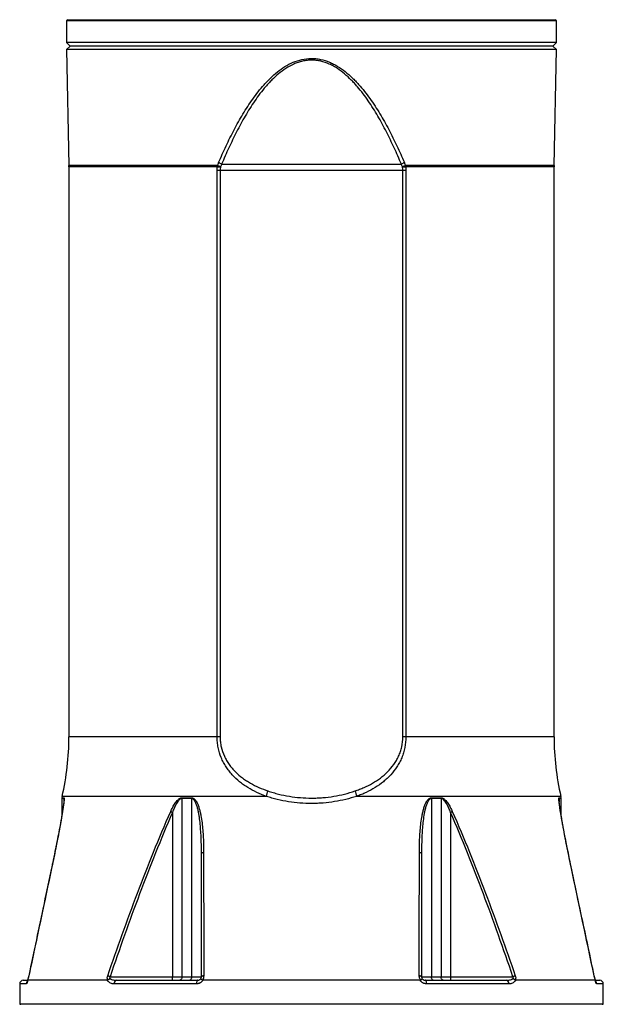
# Model space of a CAD drawing. Header units: millimetres. Extents: x 3838 to 8403, y 897 to 11532.
# Tile 3 of 5: x 4906 to 7336, y 5002 to 9102. Entities that reach past the tile are written whole.
import ezdxf

# ---------------------------------------------------------------- set-up
doc = ezdxf.new("R2010")
doc.units = ezdxf.units.MM
doc.header["$LTSCALE"] = 5

msp = doc.modelspace()

# ---------------------------------------------------------------- linework, layer by layer
at = {"color": 7, "linetype": 'Continuous', "lineweight": 25}
for p, q in [((5105.9, 9101.6), (5100.9, 9096.6)), ((5100.9, 9096.6), (5100.9, 9006.6)), ((7140.9, 9096.6), (5100.9, 9096.6)), ((5105.9, 9101.6), (7135.9, 9101.6)), ((7140.9, 9096.6), (7135.9, 9101.6)), ((7140.9, 9006.6), (7140.9, 9096.6)), ((5100.9, 9006.6), (5115.9, 8991.6)), ((7140.9, 9006.6), (5100.9, 9006.6)), ((5115.9, 8991.6), (5101.2, 8976.9)), ((7125.9, 8991.6), (5115.9, 8991.6)), ((7125.9, 8991.6), (7140.9, 9006.6)), ((7140.6, 8976.9), (7125.9, 8991.6)), ((5101.2, 8976.9), (5110.9, 8494.1)), ((6120.9, 8976.9), (5101.2, 8976.9)), ((7140.6, 8976.9), (6120.9, 8976.9)), ((7131, 8494.1), (7140.6, 8976.9)), ((5110.9, 8489.1), (5110.9, 6114.9)), ((5746.8, 8499.7), (6495.1, 8499.7)), ((7130.9, 6114.9), (7130.9, 8489.1)), ((5740.5, 8473.6), (5727.9, 8473.6)), ((5727.9, 6114.9), (5727.9, 8473.6)), ((5740.5, 8473.6), (5740.5, 6114.9)), ((6501.3, 8473.6), (5740.5, 8473.6)), ((6501.3, 6114.9), (6501.3, 8473.6)), ((6514, 8473.6), (6501.3, 8473.6)), ((6514, 8473.6), (6514, 6114.9)), ((5740.5, 6114.9), (5727.9, 6114.9)), ((6514, 6114.9), (6501.3, 6114.9)), ((5082.7, 5867.5), (5081.3, 5861.3)), ((7160.5, 5861.3), (7159.1, 5867.5)), ((5080.9, 5857.9), (5080.9, 5785.4)), ((5090.4, 5853.7), (5090.4, 5854.4)), ((5621.2, 5857.9), (5580.9, 5857.9)), ((5580.9, 5857.9), (5580.9, 5116.6)), ((5581.1, 5861.3), (5621.3, 5861.3)), ((5621.2, 5857.9), (5621.2, 5116.6)), ((6620.5, 5861.3), (6660.7, 5861.3)), ((6620.7, 5857.9), (6620.7, 5116.6)), ((6660.9, 5857.9), (6620.7, 5857.9)), ((6660.9, 5857.9), (6660.9, 5116.6)), ((7151.5, 5854.4), (7151.4, 5853.5)), ((7160.9, 5785.4), (7160.9, 5857.9)), ((5542.2, 5800.9), (5542.2, 5116.6)), ((6699.6, 5800.9), (6699.6, 5116.6)), ((4905.9, 5086.6), (4905.9, 5001.6)), ((4920.9, 5101.6), (4938.4, 5101.6)), ((4939, 5103.3), (4938.7, 5102.2)), ((5270.6, 5101.6), (4939.1, 5101.6)), ((5282, 5116.6), (5542.2, 5116.6)), ((5641.8, 5086.6), (5299.4, 5086.6)), ((5309.6, 5101.6), (5647.7, 5101.6)), ((5542.2, 5116.6), (5580.9, 5116.6)), ((5580.9, 5116.6), (5621.2, 5116.6)), ((5621.2, 5116.6), (5662.7, 5116.6)), ((6573.7, 5101.6), (5668.1, 5101.6)), ((6579.1, 5116.6), (6620.7, 5116.6)), ((6594.1, 5101.6), (6932.3, 5101.6)), ((6942.4, 5086.6), (6600, 5086.6)), ((6620.7, 5116.6), (6660.9, 5116.6)), ((6660.9, 5116.6), (6699.6, 5116.6)), ((6699.6, 5116.6), (6959.8, 5116.6)), ((7302.8, 5101.6), (6971.2, 5101.6)), ((7303.1, 5102.2), (7302.9, 5103.3)), ((7303.2, 5101.6), (7320.9, 5101.6)), ((7335.9, 5001.6), (7335.9, 5086.6)), ((4905.9, 5001.6), (4911, 5001.6)), ((6120.9, 5001.6), (4905.9, 5001.6)), ((7335.9, 5001.6), (6120.9, 5001.6)), ((7330.8, 5001.6), (7335.9, 5001.6))]:
    msp.add_line(p, q, dxfattribs=at)
at = {"color": 8, "linetype": 'Continuous', "lineweight": 25}
for p, q in [((5729.7, 8494.1), (5110.9, 8494.1)), ((5729.1, 8489.1), (5110.9, 8489.1)), ((7131, 8494.1), (6512.1, 8494.1)), ((7130.9, 8489.1), (6512.8, 8489.1)), ((5727.9, 6114.9), (5110.9, 6114.9)), ((7130.9, 6114.9), (6514, 6114.9)), ((5932.9, 5867.5), (5082.7, 5867.5)), ((7159.1, 5867.5), (6309, 5867.5)), ((5089.8, 5857.9), (5080.9, 5857.9)), ((5081.3, 5861.3), (5090.2, 5861.3)), ((5089.8, 5857.9), (5089.8, 5844.7)), ((7151.6, 5861.3), (7160.5, 5861.3)), ((7152, 5857.9), (7152, 5844.8)), ((7160.9, 5857.9), (7152, 5857.9)), ((4933, 5086.6), (4905.9, 5086.6)), ((7335.9, 5086.6), (7308.8, 5086.6)), ((6120.9, 5001.6), (4911, 5001.6)), ((7330.8, 5001.6), (6120.9, 5001.6))]:
    msp.add_line(p, q, dxfattribs=at)
at = {"color": 7, "linetype": 'Continuous', "lineweight": 25, "flags": 128}
for points in [[(5741.7, 8486.5), (5740.1, 8486.9), (5738.6, 8487.2), (5737, 8487.5), (5735.5, 8487.8), (5733.9, 8488.2), (5732.3, 8488.5), (5730.7, 8488.8), (5729.1, 8489.1)], [(6512.8, 8489.1), (6511.2, 8488.8), (6509.6, 8488.5), (6508, 8488.2), (6506.4, 8487.8), (6504.8, 8487.5), (6503.2, 8487.2), (6501.7, 8486.9), (6500.2, 8486.5)], [(5534.6, 5804.2), (5535.4, 5803.9), (5536.3, 5803.5), (5537.2, 5803.1), (5538.2, 5802.6), (5539.2, 5802.2), (5540.2, 5801.8), (5541.2, 5801.3), (5542.2, 5800.9)], [(6699.6, 5800.9), (6700.7, 5801.3), (6701.7, 5801.8), (6702.7, 5802.2), (6703.6, 5802.6), (6704.6, 5803.1), (6705.5, 5803.5), (6706.4, 5803.9), (6707.3, 5804.2)], [(5671.7, 5633.6), (5669.8, 5633.3), (5668, 5633), (5666.5, 5632.7), (5665.2, 5632.2), (5664.1, 5631.8), (5663.3, 5631.3), (5662.9, 5630.8), (5662.7, 5630.2)], [(6579.1, 5630.2), (6579, 5630.8), (6578.5, 5631.3), (6577.7, 5631.8), (6576.7, 5632.2), (6575.4, 5632.7), (6573.8, 5633), (6572.1, 5633.3), (6570.1, 5633.6)], [(5282, 5116.6), (5280.7, 5117.1), (5279.3, 5117.6), (5278, 5118), (5276.8, 5118.5), (5275.5, 5118.9), (5274.4, 5119.3), (5273.3, 5119.7), (5272.3, 5120)], [(5580.9, 5116.6), (5580.8, 5113.7), (5580.4, 5110.9), (5579.6, 5108.3), (5578.7, 5106), (5577.5, 5104.2), (5576.1, 5102.8), (5574.7, 5101.9), (5573.2, 5101.6)], [(5621.2, 5116.6), (5621, 5113.7), (5620.6, 5110.9), (5619.9, 5108.3), (5619, 5106), (5618, 5104.2), (5616.7, 5102.8), (5615.4, 5101.9), (5613.9, 5101.6)], [(5647.7, 5101.6), (5646.6, 5101.4), (5645.4, 5100.5), (5644.4, 5099.1), (5643.5, 5097.3), (5642.8, 5095), (5642.2, 5092.4), (5641.9, 5089.6), (5641.8, 5086.6)], [(5672.3, 5120), (5670.3, 5119.8), (5668.4, 5119.5), (5666.7, 5119.1), (5665.3, 5118.7), (5664.2, 5118.2), (5663.4, 5117.7), (5662.9, 5117.2), (5662.7, 5116.6)], [(6579.1, 5116.6), (6579, 5117.2), (6578.5, 5117.7), (6577.6, 5118.2), (6576.5, 5118.7), (6575.1, 5119.1), (6573.4, 5119.5), (6571.6, 5119.8), (6569.5, 5120)], [(6600, 5086.6), (6599.9, 5089.6), (6599.6, 5092.4), (6599.1, 5095), (6598.3, 5097.3), (6597.4, 5099.1), (6596.4, 5100.5), (6595.3, 5101.4), (6594.1, 5101.6)], [(6627.9, 5101.6), (6626.5, 5101.9), (6625.1, 5102.8), (6623.9, 5104.2), (6622.8, 5106), (6621.9, 5108.3), (6621.2, 5110.9), (6620.8, 5113.7), (6620.7, 5116.6)], [(6668.7, 5101.6), (6667.2, 5101.9), (6665.7, 5102.8), (6664.4, 5104.2), (6663.2, 5106), (6662.2, 5108.3), (6661.5, 5110.9), (6661, 5113.7), (6660.9, 5116.6)], [(6969.5, 5120), (6968.5, 5119.7), (6967.5, 5119.3), (6966.3, 5118.9), (6965.1, 5118.5), (6963.8, 5118), (6962.5, 5117.6), (6961.2, 5117.1), (6959.8, 5116.6)]]:
    msp.add_lwpolyline(points, dxfattribs=at)
at = {"color": 8, "linetype": 'Continuous', "lineweight": 25, "flags": 128}
for points in [[(5040.1, 5574.7), (5039.7, 5574.5), (5039.7, 5574.5)], [(7202.1, 5574.5), (7202.1, 5574.5), (7201.8, 5574.7)], [(4943.9, 5120), (4943.5, 5119.8), (4943.5, 5119.7)], [(7298.4, 5119.7), (7298.3, 5119.8), (7297.9, 5120)]]:
    msp.add_lwpolyline(points, dxfattribs=at)
at = {"color": 7, "linetype": 'Continuous', "lineweight": 25}
for centre, radius, start, end in [((4860.9, 8489.1), 250, 0, 1.1458), ((5549.6, 8030.6), 497.3, 67.1937, 68.7602), ((5540.7, 8159.4), 397.9, 58.8099, 60.8836), ((6701.1, 8159.4), 397.9, 119.1164, 121.1901), ((6692.3, 8030.6), 497.3, 111.2398, 112.8063), ((7380.9, 8489.1), 250, 178.8542, 180), ((4010.9, 6114.9), 1100, 347, 0), ((8230.9, 6114.9), 1100, 180, 193), ((5534.6, 6002.2), 420.4, 341.3143, 344.5222), ((6707.2, 6002.2), 420.4, 195.4778, 198.6857), ((5095.9, 5857.9), 15, 167, 180), ((5104.9, 5857.9), 15.1, 167.1092, 180.0011), ((5609.4, 5858), 28.4, 173.2038, 180.0253), ((5651.8, 5858), 30.7, 173.7075, 180.0247), ((6590, 5858), 30.7, 359.9753, 6.2925), ((6632.5, 5858), 28.4, 359.9747, 6.7962), ((7136.9, 5857.9), 15.1, 359.9989, 12.8908), ((7145.9, 5857.9), 15, 0, 13), ((4920.9, 5086.6), 15, 90, 180), ((5312.6, 5088.7), 13.3, 103.0745, 188.798), ((5434.4, 5112.9), 107.9, 354.0133, 1.9891), ((6807.5, 5112.9), 107.9, 178.0109, 185.9867), ((6929.3, 5088.7), 13.3, 351.202, 76.9255), ((7320.9, 5086.6), 15, 0, 90)]:
    msp.add_arc(centre, radius, start, end, dxfattribs=at)
at = {"color": 8, "linetype": 'Continuous', "lineweight": 25}
for centre, radius, start, end in [((4948.2, 5086.7), 15.2, 139.6496, 180.0942), ((7293.7, 5086.7), 15.1, 359.8349, 45.2167)]:
    msp.add_arc(centre, radius, start, end, dxfattribs=at)
at = {"color": 7, "linetype": 'Continuous', "lineweight": 25}
for points, knots in [([(5734.3, 8507), (5744.2, 8530.1), (5754.5, 8553), (5775.9, 8598.4), (5787, 8620.8), (5810.3, 8665.1), (5822.5, 8687), (5848.3, 8729.8), (5861.9, 8750.9), (5883.8, 8781.6), (5891.3, 8791.7), (5907, 8811.5), (5915.1, 8821.3), (5927.8, 8835.6), (5932.2, 8840.3), (5941.1, 8849.6), (5945.6, 8854.2), (5959.4, 8867.5), (5968.9, 8876), (5988.9, 8891.9), (5999.3, 8899.4), (6021.3, 8913.1), (6032.7, 8919.1), (6056.2, 8929.2), (6068.5, 8933.3), (6094, 8938.9), (6106.8, 8940.4), (6126.1, 8940.5), (6132.6, 8940.2), (6145.6, 8938.9), (6152.1, 8937.9), (6171.3, 8933.9), (6183.5, 8929.9), (6201.4, 8922.5), (6207.2, 8919.8), (6215.8, 8915.3), (6218.7, 8913.8), (6224.4, 8910.6), (6227.1, 8909), (6240.9, 8900.6), (6251.3, 8893.2), (6271.3, 8877.3), (6280.9, 8868.9), (6294.7, 8855.7), (6299.3, 8851.2), (6308.2, 8841.9), (6312.5, 8837.2), (6325.3, 8823), (6333.5, 8813.2), (6349.3, 8793.4), (6356.9, 8783.3), (6378.9, 8752.5), (6392.6, 8731.4), (6418.6, 8688.3), (6430.9, 8666.3), (6448.6, 8632.8), (6454.3, 8621.6), (6465.6, 8599), (6471.1, 8587.6), (6487.3, 8553.3), (6497.6, 8530.2), (6507.5, 8507)], [0, 0, 0, 0, 0.0625, 0.0625, 0.125, 0.125, 0.1875, 0.1875, 0.25, 0.25, 0.28125, 0.28125, 0.3125, 0.3125, 0.328125, 0.328125, 0.34375, 0.34375, 0.375, 0.375, 0.40625, 0.40625, 0.4375, 0.4375, 0.46875, 0.46875, 0.5, 0.5, 0.515625, 0.515625, 0.53125, 0.53125, 0.5625, 0.5625, 0.578125, 0.578125, 0.585938, 0.585938, 0.59375, 0.59375, 0.625, 0.625, 0.65625, 0.65625, 0.671875, 0.671875, 0.6875, 0.6875, 0.71875, 0.71875, 0.75, 0.75, 0.8125, 0.8125, 0.875, 0.875, 0.90625, 0.90625, 0.9375, 0.9375, 1, 1, 1, 1]), ([(6495.1, 8499.7), (6485.5, 8522.7), (6475.5, 8545.5), (6460, 8579.4), (6454.7, 8590.7), (6443.8, 8613), (6438.3, 8624.2), (6421.4, 8657.3), (6409.5, 8679.1), (6384.6, 8721.9), (6371.4, 8742.9), (6350.4, 8773.5), (6343.1, 8783.6), (6328, 8803.5), (6320.2, 8813.2), (6307.9, 8827.5), (6303.7, 8832.2), (6295.2, 8841.5), (6290.9, 8846), (6277.6, 8859.4), (6268.4, 8867.9), (6249.2, 8884), (6239.1, 8891.5), (6225.9, 8900.1), (6223.2, 8901.8), (6217.7, 8905.1), (6215, 8906.7), (6206.6, 8911.3), (6200.9, 8914.1), (6183.6, 8921.9), (6171.6, 8926), (6156, 8929.6), (6152.9, 8930.2), (6146.6, 8931.3), (6143.4, 8931.8), (6134, 8932.9), (6121.3, 8933.6), (6108.6, 8932.9), (6099.1, 8931.9), (6095.9, 8931.4), (6089.5, 8930.3), (6086.4, 8929.7), (6077, 8927.6), (6070.9, 8925.8), (6058.9, 8921.8), (6053, 8919.5), (6035.7, 8911.8), (6024.7, 8905.7), (6003.3, 8891.9), (5993.1, 8884.3), (5973.8, 8868.2), (5964.6, 8859.7), (5951.3, 8846.4), (5946.9, 8841.8), (5938.4, 8832.5), (5934.2, 8827.8), (5921.9, 8813.5), (5914, 8803.7), (5898.9, 8783.9), (5891.6, 8773.8), (5870.5, 8743.1), (5857.4, 8722), (5832.4, 8679.2), (5820.5, 8657.4), (5797.9, 8613.2), (5787.1, 8590.8), (5766.3, 8545.5), (5756.4, 8522.7), (5746.8, 8499.7)], [0, 0, 0, 0, 0.0625, 0.0625, 0.09375, 0.09375, 0.125, 0.125, 0.1875, 0.1875, 0.25, 0.25, 0.28125, 0.28125, 0.3125, 0.3125, 0.328125, 0.328125, 0.34375, 0.34375, 0.375, 0.375, 0.40625, 0.40625, 0.414062, 0.414062, 0.421875, 0.421875, 0.4375, 0.4375, 0.46875, 0.46875, 0.476562, 0.476562, 0.484375, 0.484375, 0.5, 0.515625, 0.515625, 0.523437, 0.523437, 0.53125, 0.53125, 0.546875, 0.546875, 0.5625, 0.5625, 0.59375, 0.59375, 0.625, 0.625, 0.65625, 0.65625, 0.671875, 0.671875, 0.6875, 0.6875, 0.71875, 0.71875, 0.75, 0.75, 0.8125, 0.8125, 0.875, 0.875, 0.9375, 0.9375, 1, 1, 1, 1]), ([(5932.9, 5867.5), (5919.2, 5872.3), (5906, 5877.7), (5880.3, 5889.9), (5867.9, 5896.6), (5852.9, 5905.9), (5849.9, 5907.8), (5844, 5911.7), (5841.1, 5913.7), (5832.5, 5919.8), (5827, 5924), (5810.8, 5937.2), (5800.6, 5946.7), (5788.8, 5959.7), (5786.4, 5962.3), (5781.9, 5967.7), (5779.6, 5970.5), (5773.1, 5978.9), (5769, 5984.6), (5761.3, 5996.5), (5757.7, 6002.7), (5752.7, 6012.2), (5751.1, 6015.4), (5748, 6021.9), (5746.5, 6025.3), (5739.6, 6042.1), (5735.3, 6056), (5730.8, 6077.7), (5729.7, 6085.1), (5728.2, 6100), (5727.9, 6107.4), (5727.9, 6114.9)], [0, 0, 0, 0, 0.125, 0.125, 0.25, 0.25, 0.28125, 0.28125, 0.3125, 0.3125, 0.375, 0.375, 0.5, 0.5, 0.53125, 0.53125, 0.5625, 0.5625, 0.625, 0.625, 0.6875, 0.6875, 0.71875, 0.71875, 0.75, 0.75, 0.875, 0.875, 0.9375, 0.9375, 1, 1, 1, 1]), ([(5740.5, 6114.9), (5740.5, 6107.9), (5740.9, 6100.9), (5742.5, 6087.1), (5743.6, 6080.2), (5748.2, 6060), (5752.6, 6047.1), (5761.1, 6028.5), (5764.2, 6022.6), (5770.9, 6011), (5774.5, 6005.4), (5782.2, 5994.6), (5786.3, 5989.4), (5794.9, 5979.2), (5799.4, 5974.4), (5813.3, 5960.4), (5823.2, 5951.9), (5838.9, 5940.1), (5844.3, 5936.4), (5855.3, 5929.1), (5860.9, 5925.7), (5878.2, 5915.8), (5890, 5909.8), (5914.4, 5899.1), (5926.9, 5894.3), (5939.8, 5890)], [0, 0, 0, 0, 0.0625, 0.0625, 0.125, 0.125, 0.25, 0.25, 0.3125, 0.3125, 0.375, 0.375, 0.4375, 0.4375, 0.5, 0.5, 0.625, 0.625, 0.6875, 0.6875, 0.75, 0.75, 0.875, 0.875, 1, 1, 1, 1]), ([(6302.1, 5890), (6308.5, 5892.1), (6314.9, 5894.4), (6327.4, 5899.3), (6333.7, 5901.8), (6352, 5909.9), (6363.8, 5915.8), (6386.5, 5928.9), (6397.5, 5936.1), (6413.2, 5947.8), (6418.3, 5952), (6425.8, 5958.4), (6428.3, 5960.6), (6433.1, 5965.1), (6435.5, 5967.4), (6447.1, 5979.1), (6455.7, 5989.1), (6467.2, 6005.3), (6470.9, 6010.9), (6476, 6019.6), (6477.6, 6022.6), (6480.7, 6028.6), (6482.2, 6031.6), (6486.4, 6040.9), (6488.9, 6047.2), (6493.4, 6060.2), (6495.2, 6066.9), (6499.8, 6087.1), (6501.3, 6100.9), (6501.3, 6114.9)], [0, 0, 0, 0, 0.0625, 0.0625, 0.125, 0.125, 0.25, 0.25, 0.375, 0.375, 0.4375, 0.4375, 0.46875, 0.46875, 0.5, 0.5, 0.625, 0.625, 0.6875, 0.6875, 0.71875, 0.71875, 0.75, 0.75, 0.8125, 0.8125, 0.875, 0.875, 1, 1, 1, 1]), ([(6514, 6114.9), (6514, 6099.9), (6512.5, 6085.2), (6508.1, 6063.4), (6506.3, 6056.2), (6502, 6042.1), (6499.5, 6035.3), (6493.9, 6021.9), (6490.8, 6015.3), (6484.1, 6002.5), (6480.4, 5996.4), (6468.9, 5978.5), (6460.2, 5967.4), (6448.4, 5954.5), (6445.9, 5951.9), (6441, 5946.9), (6438.5, 5944.4), (6430.8, 5937.2), (6425.5, 5932.6), (6409.2, 5919.4), (6397.8, 5911.4), (6374.1, 5896.6), (6361.7, 5890), (6342.4, 5880.8), (6335.8, 5877.9), (6322.5, 5872.5), (6315.8, 5869.9), (6309, 5867.5)], [0, 0, 0, 0, 0.125, 0.125, 0.1875, 0.1875, 0.25, 0.25, 0.3125, 0.3125, 0.375, 0.375, 0.5, 0.5, 0.53125, 0.53125, 0.5625, 0.5625, 0.625, 0.625, 0.75, 0.75, 0.875, 0.875, 0.9375, 0.9375, 1, 1, 1, 1]), ([(6309, 5867.5), (6279, 5857.8), (6248.3, 5850.4), (6201.3, 5842.9), (6185.4, 5841), (6161.4, 5839), (6153.4, 5838.5), (6141.2, 5838), (6137.1, 5837.9), (6129, 5837.8), (6125, 5837.7), (6088.6, 5837.7), (6056.8, 5840.3), (6009.7, 5847.8), (5994.1, 5850.9), (5970.9, 5856.5), (5963.2, 5858.5), (5947.9, 5862.8), (5940.4, 5865.1), (5932.9, 5867.5)], [0, 0, 0, 0, 0.25, 0.25, 0.375, 0.375, 0.4375, 0.4375, 0.46875, 0.46875, 0.5, 0.5, 0.75, 0.75, 0.875, 0.875, 0.9375, 0.9375, 1, 1, 1, 1]), ([(5939.8, 5890), (5947, 5887.6), (5954.3, 5885.3), (5969, 5881), (5976.4, 5879), (5998.7, 5873.4), (6013.7, 5870.3), (6059.1, 5862.8), (6089.8, 5860.2), (6124.8, 5860.2), (6128.7, 5860.3), (6136.6, 5860.4), (6140.5, 5860.5), (6152.2, 5861), (6160, 5861.5), (6183.1, 5863.5), (6198.4, 5865.4), (6243.7, 5872.9), (6273.2, 5880.3), (6302.1, 5890)], [0, 0, 0, 0, 0.0625, 0.0625, 0.125, 0.125, 0.25, 0.25, 0.5, 0.5, 0.53125, 0.53125, 0.5625, 0.5625, 0.625, 0.625, 0.75, 0.75, 1, 1, 1, 1]), ([(5090.5, 5854.4), (5090.5, 5854.4), (5090.5, 5854.2), (5090.5, 5852.8), (5090.3, 5850), (5089.9, 5845.5), (5089.2, 5839), (5088, 5830), (5086.4, 5818.5), (5084.1, 5804.3), (5081.3, 5787.3), (5077.5, 5765.3), (5072.6, 5738.8), (5066.8, 5708), (5060.2, 5674.3), (5052.4, 5635.2), (5045.4, 5601.4), (5040.9, 5580.2), (5039.7, 5574.5)], [0, 0, 0, 0, 0.001769, 0.012964, 0.028911, 0.049815, 0.076322, 0.110513, 0.156654, 0.207222, 0.265618, 0.338152, 0.439011, 0.541994, 0.655536, 0.784993, 0.941532, 1, 1, 1, 1]), ([(5090.2, 5861.3), (5090.4, 5861.3), (5090.6, 5861.1), (5090.9, 5860.3), (5090.9, 5859.7), (5091, 5858.3), (5091, 5857.4), (5091, 5855.5), (5091, 5854.5), (5090.8, 5851.2), (5090.5, 5848.7), (5090.1, 5844.9), (5090, 5843.5), (5089.7, 5840.8), (5089.5, 5839.5), (5088.6, 5832.5), (5087.8, 5826.8), (5086, 5815), (5085.1, 5809), (5083.1, 5796.8), (5082.1, 5790.6), (5080, 5778.2), (5078.9, 5771.9), (5075.5, 5753.2), (5073.2, 5740.6), (5068.5, 5715.4), (5066.1, 5702.7), (5061.1, 5677.3), (5058.6, 5664.5), (5050.9, 5626.2), (5045.6, 5600.5), (5040.1, 5574.7)], [0, 0, 0, 0, 0.015625, 0.015625, 0.03125, 0.03125, 0.046875, 0.046875, 0.0625, 0.0625, 0.09375, 0.09375, 0.109375, 0.109375, 0.125, 0.125, 0.1875, 0.1875, 0.25, 0.25, 0.3125, 0.3125, 0.375, 0.375, 0.5, 0.5, 0.625, 0.625, 0.75, 0.75, 1, 1, 1, 1]), ([(5534.6, 5804.2), (5537.2, 5810.2), (5540, 5816.2), (5546, 5827.7), (5549.3, 5833.3), (5554.7, 5841.4), (5556.6, 5844.1), (5560.7, 5849.1), (5562.8, 5851.5), (5566.3, 5854.7), (5567.6, 5855.8), (5570.1, 5857.6), (5571.4, 5858.4), (5574, 5859.8), (5575.5, 5860.3), (5578.3, 5861.1), (5579.7, 5861.3), (5581.1, 5861.3)], [0, 0, 0, 0, 0.25, 0.25, 0.5, 0.5, 0.625, 0.625, 0.75, 0.75, 0.8125, 0.8125, 0.875, 0.875, 0.9375, 0.9375, 1, 1, 1, 1]), ([(5580.9, 5857.9), (5579.6, 5857.9), (5578.3, 5857.7), (5576.4, 5857), (5575.7, 5856.7), (5574.5, 5856), (5573.9, 5855.7), (5572.1, 5854.5), (5571, 5853.6), (5568.8, 5851.6), (5567.8, 5850.5), (5564.9, 5847.1), (5563.1, 5844.6), (5559.8, 5839.5), (5558.3, 5836.9), (5553.9, 5828.9), (5551.3, 5823.4), (5546.5, 5812.3), (5544.3, 5806.6), (5542.2, 5800.9)], [0, 0, 0, 0, 0.0625, 0.0625, 0.09375, 0.09375, 0.125, 0.125, 0.1875, 0.1875, 0.25, 0.25, 0.375, 0.375, 0.5, 0.5, 0.75, 0.75, 1, 1, 1, 1]), ([(5662.7, 5630.2), (5662.7, 5650.6), (5662.4, 5670.9), (5661.2, 5701.2), (5660.6, 5711.2), (5659.3, 5731.4), (5658.5, 5741.4), (5656.5, 5761.4), (5655.3, 5771.4), (5653.2, 5786.2), (5652.4, 5791.2), (5650.6, 5801), (5649.6, 5805.9), (5647.4, 5815.5), (5646.2, 5820.3), (5643.3, 5829.7), (5641.7, 5834.3), (5638.8, 5841), (5637.8, 5843.2), (5635.5, 5847.4), (5634.2, 5849.4), (5632, 5852.1), (5631.2, 5853), (5629.5, 5854.6), (5628.6, 5855.3), (5626.7, 5856.5), (5625.6, 5857.1), (5623.5, 5857.8), (5622.3, 5857.9), (5621.2, 5857.9)], [0, 0, 0, 0, 0.25, 0.25, 0.375, 0.375, 0.5, 0.5, 0.625, 0.625, 0.6875, 0.6875, 0.75, 0.75, 0.8125, 0.8125, 0.875, 0.875, 0.90625, 0.90625, 0.9375, 0.9375, 0.953125, 0.953125, 0.96875, 0.96875, 0.984375, 0.984375, 1, 1, 1, 1]), ([(5621.3, 5861.3), (5622.5, 5861.3), (5623.7, 5861.2), (5626, 5860.7), (5627.1, 5860.3), (5630.3, 5858.8), (5632.2, 5857.4), (5635.7, 5854.2), (5637.3, 5852.4), (5640.1, 5848.5), (5641.4, 5846.5), (5643.8, 5842.2), (5644.9, 5840), (5647, 5835.5), (5647.9, 5833.3), (5650.6, 5826.3), (5652.1, 5821.6), (5654.9, 5812), (5656.2, 5807.1), (5658.4, 5797.3), (5659.5, 5792.3), (5662.2, 5777.3), (5663.7, 5767.2), (5666.3, 5746.9), (5667.3, 5736.7), (5669, 5716.3), (5669.7, 5706), (5671.2, 5675.1), (5671.7, 5654.4), (5671.7, 5633.6)], [0, 0, 0, 0, 0.015625, 0.015625, 0.03125, 0.03125, 0.0625, 0.0625, 0.09375, 0.09375, 0.125, 0.125, 0.15625, 0.15625, 0.1875, 0.1875, 0.25, 0.25, 0.3125, 0.3125, 0.375, 0.375, 0.5, 0.5, 0.625, 0.625, 0.75, 0.75, 1, 1, 1, 1]), ([(6570.1, 5633.6), (6570.2, 5654.4), (6570.6, 5675.1), (6572.2, 5705.9), (6572.9, 5716.2), (6574.5, 5736.6), (6575.6, 5746.7), (6578.1, 5767), (6579.6, 5777), (6582.3, 5792), (6583.3, 5796.9), (6585.6, 5806.8), (6586.8, 5811.7), (6589.6, 5821.5), (6591.2, 5826.2), (6593.9, 5833.2), (6594.9, 5835.5), (6596.9, 5840), (6598, 5842.2), (6600.4, 5846.5), (6601.7, 5848.5), (6604.5, 5852.4), (6606.1, 5854.2), (6608.7, 5856.6), (6609.6, 5857.3), (6611.6, 5858.7), (6612.6, 5859.3), (6614.7, 5860.3), (6615.8, 5860.6), (6618.1, 5861.2), (6619.3, 5861.3), (6620.5, 5861.3)], [0, 0, 0, 0, 0.25, 0.25, 0.375, 0.375, 0.5, 0.5, 0.625, 0.625, 0.6875, 0.6875, 0.75, 0.75, 0.8125, 0.8125, 0.84375, 0.84375, 0.875, 0.875, 0.90625, 0.90625, 0.9375, 0.9375, 0.953125, 0.953125, 0.96875, 0.96875, 0.984375, 0.984375, 1, 1, 1, 1]), ([(6620.7, 5857.9), (6619.5, 5857.9), (6618.4, 5857.8), (6616.2, 5857), (6615.2, 5856.5), (6613.3, 5855.3), (6612.4, 5854.6), (6610.7, 5853), (6609.9, 5852.1), (6608.4, 5850.3), (6607.7, 5849.3), (6606.4, 5847.3), (6605.8, 5846.3), (6604.1, 5843.2), (6603, 5841), (6600.1, 5834.4), (6598.5, 5829.7), (6595.7, 5820.2), (6594.4, 5815.4), (6591.1, 5800.8), (6589.4, 5791), (6586.5, 5771.2), (6585.3, 5761.3), (6583.3, 5741.3), (6582.5, 5731.3), (6581.2, 5711.2), (6580.7, 5701.1), (6579.5, 5670.8), (6579.1, 5650.6), (6579.1, 5630.2)], [0, 0, 0, 0, 0.015625, 0.015625, 0.03125, 0.03125, 0.046875, 0.046875, 0.0625, 0.0625, 0.078125, 0.078125, 0.09375, 0.09375, 0.125, 0.125, 0.1875, 0.1875, 0.25, 0.25, 0.375, 0.375, 0.5, 0.5, 0.625, 0.625, 0.75, 0.75, 1, 1, 1, 1]), ([(6660.7, 5861.3), (6662.1, 5861.3), (6663.5, 5861.1), (6666.4, 5860.4), (6667.8, 5859.8), (6670.5, 5858.4), (6671.8, 5857.6), (6674.3, 5855.7), (6675.5, 5854.7), (6679, 5851.5), (6681.2, 5849.1), (6685.2, 5844.1), (6687.2, 5841.5), (6692.6, 5833.4), (6695.8, 5827.7), (6701.8, 5816.2), (6704.6, 5810.2), (6707.3, 5804.2)], [0, 0, 0, 0, 0.0625, 0.0625, 0.125, 0.125, 0.1875, 0.1875, 0.25, 0.25, 0.375, 0.375, 0.5, 0.5, 0.75, 0.75, 1, 1, 1, 1]), ([(6699.6, 5800.9), (6697.5, 5806.6), (6695.3, 5812.3), (6690.5, 5823.4), (6687.9, 5828.9), (6683.6, 5836.9), (6682, 5839.5), (6678.7, 5844.6), (6677, 5847), (6673.1, 5851.6), (6671, 5853.7), (6668, 5855.7), (6667.4, 5856), (6666.2, 5856.7), (6665.5, 5857), (6664.2, 5857.4), (6663.6, 5857.6), (6662.2, 5857.9), (6661.6, 5857.9), (6660.9, 5857.9)], [0, 0, 0, 0, 0.25, 0.25, 0.5, 0.5, 0.625, 0.625, 0.75, 0.75, 0.875, 0.875, 0.90625, 0.90625, 0.9375, 0.9375, 0.96875, 0.96875, 1, 1, 1, 1]), ([(7201.8, 5574.7), (7196.3, 5600.5), (7191, 5626.2), (7183.2, 5664.7), (7180.7, 5677.4), (7175.7, 5702.9), (7173.3, 5715.7), (7169.7, 5734.7), (7168.6, 5741), (7166.2, 5753.6), (7165.1, 5759.9), (7162.9, 5772.4), (7161.8, 5778.7), (7159.7, 5791.1), (7158.6, 5797.2), (7156.7, 5809.4), (7155.7, 5815.4), (7154, 5827.2), (7153.2, 5833), (7152.1, 5841.2), (7151.8, 5843.9), (7151.3, 5849), (7151.1, 5851.4), (7150.8, 5855.7), (7150.8, 5857.6), (7150.9, 5859.8), (7151, 5860.3), (7151.3, 5861.1), (7151.4, 5861.3), (7151.6, 5861.3)], [0, 0, 0, 0, 0.25, 0.25, 0.375, 0.375, 0.5, 0.5, 0.5625, 0.5625, 0.625, 0.625, 0.6875, 0.6875, 0.75, 0.75, 0.8125, 0.8125, 0.875, 0.875, 0.90625, 0.90625, 0.9375, 0.9375, 0.96875, 0.96875, 0.984375, 0.984375, 1, 1, 1, 1]), ([(7202.1, 5574.5), (7199, 5589.3), (7192.5, 5620.2), (7183.8, 5663), (7176.3, 5701.5), (7170.2, 5733.3), (7165, 5762.1), (7160.8, 5786), (7157.6, 5805.3), (7155.3, 5819.8), (7153.6, 5831.7), (7152.4, 5840.8), (7151.7, 5847.2), (7151.4, 5851.3), (7151.3, 5853.7), (7151.3, 5854.2), (7151.3, 5854.4)], [0, 0, 0, 0, 0.150353, 0.3145767, 0.4368161, 0.5444207, 0.642357, 0.7355185, 0.7960185, 0.8480403, 0.8939765, 0.9316474, 0.9573287, 0.9775546, 0.9925055, 1, 1, 1, 1]), ([(5272.3, 5120), (5292.2, 5177.8), (5312.4, 5235.4), (5353.7, 5350.4), (5374.8, 5407.7), (5418.1, 5521.9), (5440.3, 5578.8), (5486.2, 5692), (5509.9, 5748.4), (5534.6, 5804.2)], [0, 0, 0, 0, 0.25, 0.25, 0.5, 0.5, 0.75, 0.75, 1, 1, 1, 1]), ([(5542.2, 5800.9), (5517.7, 5744.9), (5494.3, 5688.6), (5448.8, 5575.4), (5426.7, 5518.5), (5383.8, 5404.3), (5362.8, 5347), (5321.8, 5232), (5301.8, 5174.4), (5282, 5116.6)], [0, 0, 0, 0, 0.25, 0.25, 0.5, 0.5, 0.75, 0.75, 1, 1, 1, 1]), ([(6959.8, 5116.6), (6940.1, 5174.4), (6920, 5232), (6879, 5347), (6858.1, 5404.3), (6815.1, 5518.5), (6793.1, 5575.4), (6747.6, 5688.6), (6724.1, 5744.9), (6699.6, 5800.9)], [0, 0, 0, 0, 0.25, 0.25, 0.5, 0.5, 0.75, 0.75, 1, 1, 1, 1]), ([(6707.3, 5804.2), (6731.9, 5748.4), (6755.6, 5692), (6801.5, 5578.8), (6823.7, 5521.9), (6867, 5407.7), (6888.1, 5350.4), (6929.4, 5235.4), (6949.7, 5177.8), (6969.5, 5120)], [0, 0, 0, 0, 0.25, 0.25, 0.5, 0.5, 0.75, 0.75, 1, 1, 1, 1]), ([(5039.7, 5574.5), (5028.9, 5523.3), (4996.6, 5371.7), (4964.7, 5220.1), (4943.6, 5119.7)], [0, 0, 0, 0, 0.337669, 1, 1, 1, 1]), ([(7298.3, 5119.7), (7281.3, 5200.5), (7249.4, 5352.1), (7217.1, 5503.6), (7202, 5574.4)], [0, 0, 0, 0, 0.532608, 1, 1, 1, 1]), ([(4939.1, 5101.6), (4938.9, 5100.5), (4938.7, 5099.4), (4938.3, 5097.3), (4938.1, 5096.2), (4937.7, 5094.4), (4937.4, 5093.5), (4936.9, 5092), (4936.7, 5091.2), (4935.9, 5089.3), (4935.3, 5088.3), (4934.5, 5087.3), (4934.2, 5087.1), (4933.6, 5086.7), (4933.3, 5086.6), (4933, 5086.6)], [0, 0, 0, 0, 0.125, 0.125, 0.25, 0.25, 0.375, 0.375, 0.5, 0.5, 0.75, 0.75, 0.875, 0.875, 1, 1, 1, 1]), ([(4938.7, 5103.4), (4938.5, 5102.2), (4938.2, 5099.7), (4937.6, 5097.3), (4937.1, 5096.1), (4937.1, 5096.2), (4937.1, 5096.2)], [0, 0, 0, 0, 0.288887, 0.611481, 0.889174, 1, 1, 1, 1]), ([(4943.9, 5120), (4943.3, 5116.8), (4942.5, 5113.7), (4940.7, 5107.6), (4939.8, 5104.8), (4938.7, 5102.2)], [0, 0, 0, 0, 0.5, 0.5, 1, 1, 1, 1]), ([(4943.5, 5119.7), (4943.4, 5119.3), (4942.9, 5116.8), (4941.7, 5112.4), (4940.2, 5107.5), (4939.3, 5105.1), (4939, 5104.3)], [0, 0, 0, 0, 0.085817, 0.446421, 0.800232, 1, 1, 1, 1]), ([(5270.6, 5101.6), (5270.9, 5101.6), (5271.2, 5101.7), (5271.8, 5101.9), (5272.1, 5102.1), (5272.4, 5102.4)], [0, 0, 0, 0, 0.5, 0.5, 1, 1, 1, 1]), ([(5299.4, 5086.6), (5296.7, 5086.6), (5294.1, 5086.9), (5288.9, 5088), (5286.3, 5088.9), (5282.5, 5090.6), (5281.3, 5091.3), (5278.9, 5092.8), (5277.8, 5093.7), (5275.5, 5095.6), (5274.4, 5096.7), (5272.4, 5099), (5271.5, 5100.3), (5270.6, 5101.6)], [0, 0, 0, 0, 0.25, 0.25, 0.5, 0.5, 0.625, 0.625, 0.75, 0.75, 0.875, 0.875, 1, 1, 1, 1]), ([(5272.4, 5102.4), (5271.9, 5103.6), (5271.4, 5104.9), (5270.9, 5107.7), (5270.7, 5109.2), (5270.7, 5112.2), (5270.8, 5113.8), (5271.4, 5116.9), (5271.8, 5118.5), (5272.3, 5120)], [0, 0, 0, 0, 0.25, 0.25, 0.5, 0.5, 0.75, 0.75, 1, 1, 1, 1]), ([(5272.4, 5102.4), (5273, 5103), (5273.7, 5103.6), (5275.1, 5104.7), (5275.9, 5105.2), (5277.5, 5106.3), (5278.3, 5106.7), (5279.6, 5107.4), (5280, 5107.6), (5280.9, 5107.9), (5281.4, 5108.1), (5281.8, 5108.3)], [0, 0, 0, 0, 0.25, 0.25, 0.5, 0.5, 0.75, 0.75, 0.875, 0.875, 1, 1, 1, 1]), ([(5282, 5116.6), (5281.6, 5116), (5281.2, 5115.3), (5280.6, 5113.8), (5280.5, 5113.1), (5280.4, 5111.5), (5280.6, 5110.8), (5281, 5109.4), (5281.4, 5108.8), (5281.8, 5108.3)], [0, 0, 0, 0, 0.25, 0.25, 0.5, 0.5, 0.75, 0.75, 1, 1, 1, 1]), ([(5281.8, 5108.3), (5282.8, 5107.6), (5283.9, 5107), (5286.1, 5105.9), (5287.2, 5105.4), (5290.6, 5104.2), (5292.9, 5103.5), (5297.6, 5102.5), (5300, 5102.2), (5304.8, 5101.8), (5307.2, 5101.6), (5309.6, 5101.6)], [0, 0, 0, 0, 0.125, 0.125, 0.25, 0.25, 0.5, 0.5, 0.75, 0.75, 1, 1, 1, 1]), ([(5668.1, 5101.6), (5667.4, 5100.5), (5666.6, 5099.3), (5665, 5097.2), (5664, 5096.2), (5662.1, 5094.3), (5661.1, 5093.4), (5659, 5091.9), (5657.9, 5091.1), (5654.4, 5089.2), (5652, 5088.3), (5648.2, 5087.3), (5646.9, 5087.1), (5644.4, 5086.7), (5643.1, 5086.6), (5641.8, 5086.6)], [0, 0, 0, 0, 0.125, 0.125, 0.25, 0.25, 0.375, 0.375, 0.5, 0.5, 0.75, 0.75, 0.875, 0.875, 1, 1, 1, 1]), ([(5647.7, 5101.6), (5650, 5101.6), (5652.3, 5102.2), (5655.5, 5103.8), (5656.6, 5104.5), (5658.5, 5106.1), (5659.4, 5107.1), (5660.2, 5108.3)], [0, 0, 0, 0, 0.5, 0.5, 0.75, 0.75, 1, 1, 1, 1]), ([(5666.4, 5102.2), (5665.3, 5102.9), (5664.4, 5103.7), (5663.2, 5104.7), (5662.8, 5105), (5662.1, 5105.6), (5661.8, 5105.9), (5661, 5106.7), (5660.6, 5107.2), (5660.3, 5107.7), (5660.2, 5107.9), (5660.1, 5108.1), (5660.1, 5108.2), (5660.2, 5108.3)], [0, 0, 0, 0, 0.25, 0.25, 0.375, 0.375, 0.5, 0.5, 0.75, 0.75, 0.875, 0.875, 1, 1, 1, 1]), ([(5660.2, 5108.3), (5660.6, 5108.9), (5661, 5109.6), (5661.6, 5111), (5661.9, 5111.7), (5662.5, 5113.9), (5662.7, 5115.3), (5662.7, 5116.6)], [0, 0, 0, 0, 0.25, 0.25, 0.5, 0.5, 1, 1, 1, 1]), ([(5672.3, 5120), (5672.3, 5116.9), (5671.8, 5113.7), (5669.8, 5107.6), (5668.3, 5104.8), (5666.4, 5102.2)], [0, 0, 0, 0, 0.5, 0.5, 1, 1, 1, 1]), ([(6575.5, 5102.2), (6574.5, 5103.5), (6573.7, 5104.8), (6572.2, 5107.7), (6571.5, 5109.2), (6570.5, 5112.2), (6570.2, 5113.7), (6569.7, 5116.9), (6569.5, 5118.4), (6569.5, 5120)], [0, 0, 0, 0, 0.25, 0.25, 0.5, 0.5, 0.75, 0.75, 1, 1, 1, 1]), ([(6600, 5086.6), (6597.5, 5086.6), (6594.9, 5087), (6591.1, 5087.9), (6589.9, 5088.3), (6587.5, 5089.3), (6586.3, 5089.9), (6584, 5091.1), (6582.9, 5091.9), (6580.8, 5093.4), (6579.7, 5094.3), (6576.8, 5097.1), (6575.1, 5099.3), (6573.7, 5101.6)], [0, 0, 0, 0, 0.25, 0.25, 0.375, 0.375, 0.5, 0.5, 0.625, 0.625, 0.75, 0.75, 1, 1, 1, 1]), ([(6575.5, 5102.2), (6576.5, 5102.9), (6577.4, 5103.7), (6578.7, 5104.7), (6579, 5105), (6579.7, 5105.6), (6580, 5105.9), (6580.8, 5106.7), (6581.2, 5107.2), (6581.6, 5107.7), (6581.7, 5107.9), (6581.7, 5108.1), (6581.7, 5108.2), (6581.7, 5108.3)], [0, 0, 0, 0, 0.25, 0.25, 0.375, 0.375, 0.5, 0.5, 0.75, 0.75, 0.875, 0.875, 1, 1, 1, 1]), ([(6579.1, 5116.6), (6579.1, 5115.3), (6579.3, 5113.8), (6580.2, 5111), (6580.8, 5109.6), (6581.7, 5108.3)], [0, 0, 0, 0, 0.5, 0.5, 1, 1, 1, 1]), ([(6581.7, 5108.3), (6582.4, 5107.1), (6583.3, 5106.2), (6585.3, 5104.5), (6586.3, 5103.8), (6588.5, 5102.7), (6589.6, 5102.3), (6591.8, 5101.8), (6593, 5101.6), (6594.1, 5101.6)], [0, 0, 0, 0, 0.25, 0.25, 0.5, 0.5, 0.75, 0.75, 1, 1, 1, 1]), ([(6932.3, 5101.6), (6937.1, 5101.6), (6941.9, 5102.1), (6948.9, 5103.5), (6951.3, 5104.2), (6954.7, 5105.4), (6955.8, 5105.9), (6958, 5107), (6959, 5107.6), (6960, 5108.3)], [0, 0, 0, 0, 0.5, 0.5, 0.75, 0.75, 0.875, 0.875, 1, 1, 1, 1]), ([(6971.2, 5101.6), (6970.4, 5100.3), (6969.4, 5099), (6967.4, 5096.7), (6966.3, 5095.6), (6964.1, 5093.7), (6963, 5092.9), (6960.6, 5091.3), (6959.3, 5090.7), (6955.6, 5088.9), (6953.1, 5088), (6949.1, 5087.2), (6947.8, 5087), (6945.1, 5086.7), (6943.8, 5086.6), (6942.4, 5086.6)], [0, 0, 0, 0, 0.125, 0.125, 0.25, 0.25, 0.375, 0.375, 0.5, 0.5, 0.75, 0.75, 0.875, 0.875, 1, 1, 1, 1]), ([(6960, 5108.3), (6960.5, 5108.8), (6960.8, 5109.4), (6961.3, 5110.8), (6961.4, 5111.5), (6961.4, 5113.1), (6961.2, 5113.8), (6960.6, 5115.3), (6960.3, 5116), (6959.8, 5116.6)], [0, 0, 0, 0, 0.25, 0.25, 0.5, 0.5, 0.75, 0.75, 1, 1, 1, 1]), ([(6969.4, 5102.4), (6968.2, 5103.6), (6966.8, 5104.7), (6964.3, 5106.3), (6963.5, 5106.7), (6962.2, 5107.4), (6961.8, 5107.6), (6960.9, 5107.9), (6960.5, 5108.1), (6960, 5108.3)], [0, 0, 0, 0, 0.5, 0.5, 0.75, 0.75, 0.875, 0.875, 1, 1, 1, 1]), ([(6969.5, 5120), (6970, 5118.5), (6970.5, 5116.9), (6971, 5113.8), (6971.1, 5112.2), (6971.1, 5109.2), (6971, 5107.7), (6970.4, 5104.9), (6970, 5103.6), (6969.4, 5102.4)], [0, 0, 0, 0, 0.25, 0.25, 0.5, 0.5, 0.75, 0.75, 1, 1, 1, 1]), ([(6969.4, 5102.4), (6969.7, 5102.1), (6970, 5101.9), (6970.6, 5101.7), (6970.9, 5101.6), (6971.2, 5101.6)], [0, 0, 0, 0, 0.5, 0.5, 1, 1, 1, 1]), ([(7303.1, 5102.2), (7302.6, 5103.5), (7302.1, 5104.8), (7301.1, 5107.7), (7300.7, 5109.2), (7299.8, 5112.2), (7299.4, 5113.7), (7298.6, 5116.9), (7298.2, 5118.4), (7297.9, 5120)], [0, 0, 0, 0, 0.25, 0.25, 0.5, 0.5, 0.75, 0.75, 1, 1, 1, 1]), ([(7302.9, 5104.3), (7302.5, 5105.3), (7301.5, 5107.7), (7300.1, 5112.6), (7299, 5116.9), (7298.5, 5119.2), (7298.4, 5119.7)], [0, 0, 0, 0, 0.230021, 0.565851, 0.910622, 1, 1, 1, 1]), ([(7308.8, 5086.6), (7308.2, 5086.6), (7307.7, 5087), (7306.8, 5088), (7306.5, 5088.4), (7306, 5089.4), (7305.7, 5089.9), (7305.2, 5091.2), (7304.9, 5091.9), (7304.4, 5093.5), (7304.2, 5094.4), (7303.5, 5097.2), (7303.1, 5099.3), (7302.8, 5101.6)], [0, 0, 0, 0, 0.25, 0.25, 0.375, 0.375, 0.5, 0.5, 0.625, 0.625, 0.75, 0.75, 1, 1, 1, 1]), ([(7304.7, 5096.1), (7304.7, 5096.1), (7304.8, 5096), (7304.5, 5096.8), (7303.9, 5098.7), (7303.4, 5101.1), (7303.2, 5103), (7303.1, 5103.4)], [0, 0, 0, 0, 0.060526, 0.287815, 0.575504, 0.907869, 1, 1, 1, 1])]:
    msp.add_open_spline(points, degree=3, knots=knots, dxfattribs=at)
for points in [[(5727.9, 8473.6), (5727.9, 8478.8), (5728.3, 8484), (5729.1, 8489.1)], [(5729.1, 8489.1), (5729.2, 8490.8), (5729.4, 8492.5), (5729.7, 8494.1)], [(5729.7, 8494.1), (5731, 8498.5), (5732.6, 8502.8), (5734.3, 8507)], [(5742.3, 8489), (5742, 8488.2), (5741.8, 8487.4), (5741.7, 8486.5)], [(5746.8, 8499.7), (5745.1, 8496.3), (5743.6, 8492.7), (5742.3, 8489)], [(6499.5, 8489), (6498.3, 8492.7), (6496.8, 8496.3), (6495.1, 8499.7)], [(6500.2, 8486.5), (6500, 8487.4), (6499.8, 8488.2), (6499.5, 8489)], [(6507.5, 8507), (6509.3, 8502.8), (6510.8, 8498.5), (6512.1, 8494.1)], [(6512.1, 8494.1), (6512.4, 8492.5), (6512.6, 8490.8), (6512.8, 8489.1)], [(6512.8, 8489.1), (6513.6, 8484), (6514, 8478.8), (6514, 8473.6)], [(5741.7, 8486.5), (5740.9, 8482.3), (5740.5, 8477.9), (5740.5, 8473.6)], [(6501.3, 8473.6), (6501.3, 8477.9), (6500.9, 8482.3), (6500.2, 8486.5)], [(5662.7, 5116.6), (5662.7, 5287.9), (5662.7, 5459.1), (5662.7, 5630.2)], [(5671.7, 5633.6), (5671.9, 5462.5), (5672.1, 5291.3), (5672.3, 5120)], [(6569.5, 5120), (6569.7, 5291.3), (6569.9, 5462.5), (6570.1, 5633.6)], [(6579.1, 5630.2), (6579.1, 5459.1), (6579.1, 5287.9), (6579.1, 5116.6)], [(5040.1, 5574.7), (5007.9, 5423.2), (4975.9, 5271.6), (4943.9, 5120)], [(7297.9, 5120), (7265.9, 5271.6), (7233.9, 5423.2), (7201.8, 5574.7)], [(4938.7, 5102.2), (4938.8, 5101.8), (4938.9, 5101.6), (4939.1, 5101.6)], [(5666.4, 5102.2), (5666.8, 5101.8), (5667.5, 5101.6), (5668.1, 5101.6)], [(6573.7, 5101.6), (6574.4, 5101.6), (6575, 5101.8), (6575.5, 5102.2)], [(7302.8, 5101.6), (7302.9, 5101.6), (7303.1, 5101.8), (7303.1, 5102.2)]]:
    msp.add_open_spline(points, degree=3, dxfattribs=at)
at = {"color": 8, "linetype": 'Continuous', "lineweight": 25}
for points, knots in [([(5090.4, 5854.4), (5090.4, 5855.3), (5090.4, 5857.1), (5090.1, 5857.9), (5089.9, 5857.9), (5089.8, 5857.9)], [0, 0, 0, 0, 0.405797, 0.904055, 1, 1, 1, 1]), ([(7152, 5857.9), (7151.8, 5857.8), (7151.6, 5857.5), (7151.4, 5856.3), (7151.4, 5855.3), (7151.5, 5854.4)], [0, 0, 0, 0, 0.515232, 0.619594, 1, 1, 1, 1])]:
    msp.add_open_spline(points, degree=3, knots=knots, dxfattribs=at)

doc.saveas('drawing.dxf')
